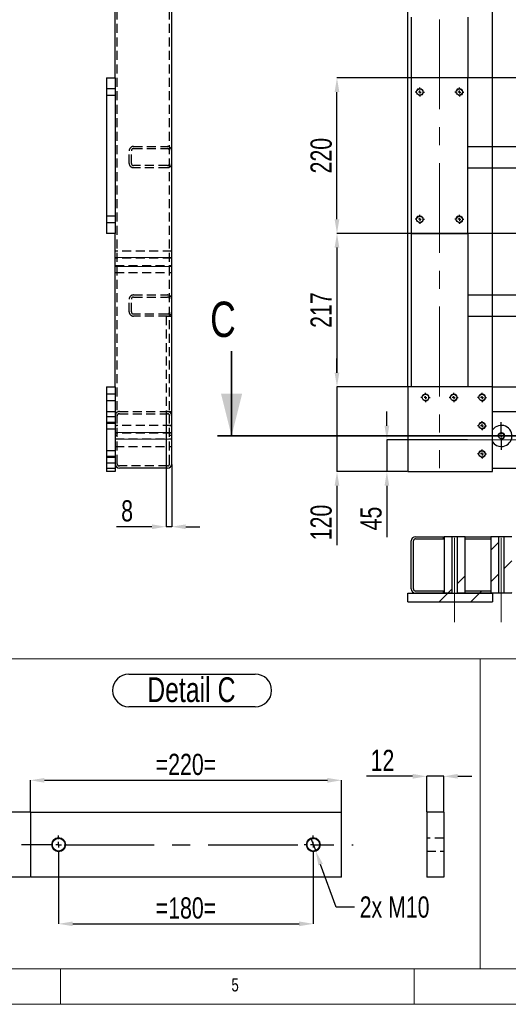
# Model space of a CAD drawing. Header units: millimetres. Extents: x 5 to 589, y 5 to 415.
# Tile 2 of 14: x 191 to 260, y 5 to 144. Entities that reach past the tile are written whole.
import ezdxf

# ---------------------------------------------------------------- set-up
doc = ezdxf.new("R2010")
doc.units = ezdxf.units.MM
doc.header["$PDSIZE"] = -1
doc.linetypes.add('CENTERX2', pattern=[20.32, 12.7, -2.54, 2.54, -2.54])
doc.linetypes.add('HIDDEN', pattern=[1.905, 1.27, -0.635])
for name, color, linetype in [('COTES', 1, 'Continuous'), ('NOTES', 6, 'Continuous'), ('TRAIT-FINS', 9, 'Continuous'), ('TRAIT-MIXTES', 3, 'CENTERX2'), ('TRAIT-TIRET', 2, 'HIDDEN')]:
    doc.layers.add(name, color=color, linetype=linetype)
doc.layers.add('TRAIT-FORT', color=4, linetype='Continuous', lineweight=25)
doc.styles.add('SLDTEXTSTYLE0', font='TXT', dxfattribs={"width": 0.75})
doc.dimstyles.new('SLDDIMSTYLE2', dxfattribs={"dimtxt": 3, "dimasz": 2, "dimexe": 0, "dimexo": 0.0625, "dimgap": 0.75, "dimtad": 1, "dimdec": 0, "dimlfac": 10, "dimrnd": 1e-09, "dimzin": 12, "dimdsep": 46, "dimtxsty": 'SLDTEXTSTYLE0', "dimsah": 1, "dimcen": 0.09, "dimadec": 0, "dimazin": 3, "dimtfac": 1, "dimtdec": 0, "dimtmove": 0, "dimatfit": 0, "dimfxl": 1, "dimfrac": 2, "dimtolj": 1, "dimtzin": 12, "dimarcsym": 0})
doc.dimstyles.new('SLDDIMSTYLE3', dxfattribs={"dimtxt": 3, "dimasz": 2, "dimexe": 0, "dimexo": 0.0625, "dimgap": 0.75, "dimtad": 1, "dimdec": 0, "dimlfac": 10, "dimrnd": 1e-09, "dimzin": 12, "dimdsep": 46, "dimtxsty": 'SLDTEXTSTYLE0', "dimsah": 1, "dimcen": 0.09, "dimadec": 0, "dimazin": 3, "dimtfac": 1, "dimtdec": 0, "dimtofl": 0, "dimtmove": 0, "dimatfit": 3, "dimfxl": 1, "dimfrac": 2, "dimtolj": 1, "dimtzin": 12, "dimarcsym": 0})
doc.dimstyles.new('SLDDIMSTYLE4', dxfattribs={"dimtxt": 3, "dimasz": 2, "dimexe": 0, "dimexo": 0.0625, "dimgap": 0.75, "dimtad": 0, "dimtih": 1, "dimtoh": 1, "dimdec": 0, "dimlfac": 5, "dimrnd": 1e-09, "dimzin": 12, "dimdsep": 46, "dimtxsty": 'SLDTEXTSTYLE0', "dimblk1": 'NONE', "dimsah": 1, "dimcen": 0, "dimadec": 0, "dimazin": 3, "dimtfac": 1, "dimtdec": 0, "dimtmove": 0, "dimatfit": 3, "dimldrblk": 'NONE', "dimfxl": 1, "dimfrac": 2, "dimtolj": 1, "dimtzin": 12, "dimarcsym": 0})
doc.dimstyles.new('SLDDIMSTYLE5', dxfattribs={"dimtxt": 3, "dimasz": 2, "dimexe": 0, "dimexo": 0.0625, "dimgap": 0.75, "dimtad": 1, "dimdec": 0, "dimlfac": 5, "dimrnd": 1e-09, "dimzin": 12, "dimdsep": 46, "dimtxsty": 'SLDTEXTSTYLE0', "dimsah": 1, "dimcen": 0.09, "dimadec": 0, "dimazin": 3, "dimtfac": 1, "dimtdec": 0, "dimtofl": 0, "dimtmove": 0, "dimatfit": 3, "dimfxl": 1, "dimfrac": 2, "dimtolj": 1, "dimtzin": 12, "dimarcsym": 0})
doc.dimstyles.new('SLDDIMSTYLE6', dxfattribs={"dimtxt": 3, "dimasz": 2, "dimexe": 0, "dimexo": 0.0625, "dimgap": 0.75, "dimtad": 1, "dimdec": 0, "dimlfac": 5, "dimrnd": 1e-09, "dimzin": 12, "dimdsep": 46, "dimtxsty": 'SLDTEXTSTYLE0', "dimsah": 1, "dimcen": 0.09, "dimadec": 0, "dimazin": 3, "dimtfac": 1, "dimtdec": 0, "dimtmove": 0, "dimatfit": 0, "dimfxl": 1, "dimfrac": 2, "dimtolj": 1, "dimtzin": 12, "dimarcsym": 0})
pattern_1 = [(45, (0, 0), (-13.4704, 13.4704), []), (45, (4.49, 2e-323), (-13.4704, 13.4704), []), (45, (8.98, 4e-323), (-13.4704, 13.4704), []), (45, (13.47, 6e-323), (-13.4704, 13.4704), [])]

# ---------------------------------------------------------------- blocks, each defined once
blk = doc.blocks.new('_D_32')
at = {"layer": 'COTES', "color": 0, "lineweight": -2, "transparency": 16777216}
for p, q in [((232.4, 28.52), (233.09, 26.65)), ((235.98, 18.76), (233.78, 24.77)), ((238.55, 18.76), (235.98, 18.76))]:
    blk.add_line(p, q, dxfattribs=at)
at = {"layer": 'COTES', "color": 0, "transparency": 16777216}
blk.add_solid([(234.09, 24.88), (233.46, 24.65), (233.09, 26.65)], dxfattribs=at)
at = {"layer": 'Defpoints', "color": 0, "transparency": 16777216}
for p in [(232.4, 28.52), (233.09, 26.65)]:
    blk.add_point(p, dxfattribs=at)
at = {"layer": 'COTES', "color": 0, "transparency": 16777216, "insert": (239.3, 20.26), "char_height": 3, "attachment_point": 1, "style": 'SLDTEXTSTYLE0'}
blk.add_mtext('\\A1;2x M10', dxfattribs=at)
blk = doc.blocks.new('_NONE')
blk = doc.blocks.new('_D_33')
at = {"layer": 'COTES', "color": 0, "lineweight": -2, "transparency": 16777216}
for p, q in [((192.74, 32.25), (192.74, 36.69)), ((194.74, 36.69), (234.74, 36.69)), ((236.74, 32.25), (236.74, 36.69))]:
    blk.add_line(p, q, dxfattribs=at)
at = {"layer": 'COTES', "color": 0, "transparency": 16777216}
for points in [[(194.74, 37.02), (194.74, 36.35), (192.74, 36.69)], [(234.74, 37.02), (234.74, 36.35), (236.74, 36.69)]]:
    blk.add_solid(points, dxfattribs=at)
at = {"layer": 'Defpoints', "color": 0, "transparency": 16777216}
for p in [(236.74, 36.69), (192.74, 32.18), (236.74, 32.18)]:
    blk.add_point(p, dxfattribs=at)
at = {"layer": 'COTES', "color": 0, "transparency": 16777216, "insert": (214.74, 40.44), "char_height": 3, "attachment_point": 2, "style": 'SLDTEXTSTYLE0'}
blk.add_mtext('\\A1;=220=', dxfattribs=at)
blk = doc.blocks.new('_D_34')
at = {"layer": 'COTES', "color": 0, "lineweight": -2, "transparency": 16777216}
for p, q in [((196.74, 26.22), (196.74, 16.38)), ((232.74, 26.22), (232.74, 16.38)), ((198.74, 16.38), (230.74, 16.38))]:
    blk.add_line(p, q, dxfattribs=at)
at = {"layer": 'COTES', "color": 0, "transparency": 16777216}
for points in [[(198.74, 16.72), (198.74, 16.05), (196.74, 16.38)], [(230.74, 16.72), (230.74, 16.05), (232.74, 16.38)]]:
    blk.add_solid(points, dxfattribs=at)
at = {"layer": 'Defpoints', "color": 0, "transparency": 16777216}
for p in [(196.74, 26.28), (232.74, 26.28), (232.74, 16.38)]:
    blk.add_point(p, dxfattribs=at)
at = {"layer": 'COTES', "color": 0, "transparency": 16777216, "insert": (214.74, 20.13), "char_height": 3, "attachment_point": 2, "style": 'SLDTEXTSTYLE0'}
blk.add_mtext('\\A1;=180=', dxfattribs=at)
blk = doc.blocks.new('_D_35')
at = {"layer": 'COTES', "color": 0, "lineweight": -2, "transparency": 16777216}
for p, q in [((192.68, 32.18), (187.51, 32.18)), ((187.51, 30.18), (187.51, 24.98)), ((192.68, 22.98), (187.51, 22.98))]:
    blk.add_line(p, q, dxfattribs=at)
at = {"layer": 'COTES', "color": 0, "transparency": 16777216}
for points in [[(187.17, 30.18), (187.84, 30.18), (187.51, 32.18)], [(187.17, 24.98), (187.84, 24.98), (187.51, 22.98)]]:
    blk.add_solid(points, dxfattribs=at)
at = {"layer": 'Defpoints', "color": 0, "transparency": 16777216}
for p in [(192.74, 32.18), (187.51, 22.98), (192.74, 22.98)]:
    blk.add_point(p, dxfattribs=at)
at = {"layer": 'COTES', "color": 0, "transparency": 16777216, "insert": (183.76, 27.58), "char_height": 3, "attachment_point": 2, "rotation": 90, "style": 'SLDTEXTSTYLE0'}
blk.add_mtext('\\A1;=46=', dxfattribs=at)
blk = doc.blocks.new('SW_NOTE_5')
at = {"layer": 'NOTES', "color": 0}
for p, q in [((-0.02, 4.95), (17.84, 4.95)), ((17.84, 0.34), (-0.02, 0.34))]:
    blk.add_line(p, q, dxfattribs=at)
for centre, start, end in [((-0.02, 2.65), 90, 270), ((17.84, 2.65), 270, 90)]:
    blk.add_arc(centre, 2.31, start, end, dxfattribs=at)
at = {"layer": 'NOTES', "color": 0, "insert": (8.8, 4.51), "char_height": 3.5, "attachment_point": 2, "style": 'SLDTEXTSTYLE0'}
blk.add_mtext('Detail C', dxfattribs=at)
blk = doc.blocks.new('SW_CENTERMARKSYMBOL_12')
at = {"layer": 'TRAIT-MIXTES', "color": 0}
for p, q in [((-0.8, 0), (-5.27, 0)), ((0, 0), (-0.4, 0)), ((0, 0.8), (0, 1.3)), ((0, 0), (0, 0.4)), ((0, 0), (0, -0.4)), ((0, 0), (0.4, 0)), ((0.8, 0), (41.65, 0)), ((0, -0.8), (0, -1.3))]:
    blk.add_line(p, q, dxfattribs=at)
blk = doc.blocks.new('SW_CENTERMARKSYMBOL_13')
at = {"layer": 'TRAIT-MIXTES', "color": 0}
for p, q in [((-0.8, 0), (-1.3, 0)), ((0, 0), (-0.4, 0)), ((0, 0.8), (0, 1.3)), ((0, 0), (0, 0.4)), ((0, 0), (0, -0.4)), ((0, 0), (0.4, 0)), ((0.8, 0), (1.3, 0)), ((0, -0.8), (0, -1.3))]:
    blk.add_line(p, q, dxfattribs=at)
blk = doc.blocks.new('_D_64')
at = {"layer": 'COTES', "color": 0, "lineweight": -2, "transparency": 16777216}
for p, q in [((246.77, 37.25), (240.27, 37.25)), ((248.77, 32.25), (248.77, 37.25)), ((251.17, 37.25), (248.77, 37.25)), ((251.17, 32.25), (251.17, 37.25)), ((253.17, 37.25), (255.17, 37.25))]:
    blk.add_line(p, q, dxfattribs=at)
at = {"layer": 'COTES', "color": 0, "transparency": 16777216}
for points in [[(246.77, 37.59), (246.77, 36.92), (248.77, 37.25)], [(253.17, 37.59), (253.17, 36.92), (251.17, 37.25)]]:
    blk.add_solid(points, dxfattribs=at)
at = {"layer": 'Defpoints', "color": 0, "transparency": 16777216}
for p in [(248.77, 37.25), (248.77, 32.18), (251.17, 32.18)]:
    blk.add_point(p, dxfattribs=at)
at = {"layer": 'COTES', "color": 0, "transparency": 16777216, "insert": (242.52, 41), "char_height": 3, "attachment_point": 2, "style": 'SLDTEXTSTYLE0'}
blk.add_mtext('\\A1;12', dxfattribs=at)
blk = doc.blocks.new('_D_68')
at = {"layer": 'COTES', "color": 0, "lineweight": -2, "transparency": 16777216}
for p, q in [((211.92, 88.78), (211.92, 72.56)), ((212.72, 81.38), (212.72, 72.56)), ((209.92, 72.56), (204.92, 72.56)), ((212.72, 72.56), (211.92, 72.56)), ((214.72, 72.56), (216.72, 72.56))]:
    blk.add_line(p, q, dxfattribs=at)
at = {"layer": 'COTES', "color": 0, "transparency": 16777216}
for points in [[(209.92, 72.89), (209.92, 72.22), (211.92, 72.56)], [(214.72, 72.89), (214.72, 72.22), (212.72, 72.56)]]:
    blk.add_solid(points, dxfattribs=at)
at = {"layer": 'Defpoints', "color": 0, "transparency": 16777216}
for p in [(211.92, 88.85), (212.72, 81.45), (212.72, 72.56)]:
    blk.add_point(p, dxfattribs=at)
at = {"layer": 'COTES', "color": 0, "transparency": 16777216, "insert": (206.42, 76.31), "char_height": 3, "attachment_point": 2, "style": 'SLDTEXTSTYLE0'}
blk.add_mtext('\\A1;8', dxfattribs=at)
blk = doc.blocks.new('_D_69')
at = {"layer": 'COTES', "color": 0, "lineweight": -2, "transparency": 16777216}
for p, q in [((243.14, 86.85), (243.14, 88.85)), ((254.52, 84.85), (243.14, 84.85)), ((243.14, 84.85), (243.14, 80.35)), ((246.02, 80.35), (243.14, 80.35)), ((243.14, 78.35), (243.14, 71.1))]:
    blk.add_line(p, q, dxfattribs=at)
at = {"layer": 'COTES', "color": 0, "transparency": 16777216}
for points in [[(242.81, 86.85), (243.48, 86.85), (243.14, 84.85)], [(242.81, 78.35), (243.48, 78.35), (243.14, 80.35)]]:
    blk.add_solid(points, dxfattribs=at)
at = {"layer": 'Defpoints', "color": 0, "transparency": 16777216}
for p in [(254.59, 84.85), (243.14, 80.35), (246.09, 80.35)]:
    blk.add_point(p, dxfattribs=at)
at = {"layer": 'COTES', "color": 0, "transparency": 16777216, "insert": (239.39, 73.72), "char_height": 3, "attachment_point": 2, "rotation": 90, "style": 'SLDTEXTSTYLE0'}
blk.add_mtext('\\A1;45', dxfattribs=at)
blk = doc.blocks.new('_D_78')
at = {"layer": 'COTES', "color": 0, "lineweight": -2, "transparency": 16777216}
for p, q in [((349.42, 136.05), (236.09, 136.05)), ((236.09, 116.05), (236.09, 134.05)), ((349.42, 114.05), (236.09, 114.05))]:
    blk.add_line(p, q, dxfattribs=at)
at = {"layer": 'COTES', "color": 0, "transparency": 16777216}
for points in [[(235.75, 134.05), (236.42, 134.05), (236.09, 136.05)], [(235.75, 116.05), (236.42, 116.05), (236.09, 114.05)]]:
    blk.add_solid(points, dxfattribs=at)
at = {"layer": 'Defpoints', "color": 0, "transparency": 16777216}
for p in [(236.09, 136.05), (349.49, 136.05), (349.49, 114.05)]:
    blk.add_point(p, dxfattribs=at)
at = {"layer": 'COTES', "color": 0, "transparency": 16777216, "insert": (232.34, 125.05), "char_height": 3, "attachment_point": 2, "rotation": 90, "style": 'SLDTEXTSTYLE0'}
blk.add_mtext('\\A1;220', dxfattribs=at)
blk = doc.blocks.new('_D_79')
at = {"layer": 'COTES', "color": 0, "lineweight": -2, "transparency": 16777216}
for p, q in [((246.52, 114.05), (236.09, 114.05)), ((236.09, 112.05), (236.09, 94.35)), ((246.02, 92.35), (236.09, 92.35))]:
    blk.add_line(p, q, dxfattribs=at)
at = {"layer": 'COTES', "color": 0, "transparency": 16777216}
for points in [[(235.75, 112.05), (236.42, 112.05), (236.09, 114.05)], [(235.75, 94.35), (236.42, 94.35), (236.09, 92.35)]]:
    blk.add_solid(points, dxfattribs=at)
at = {"layer": 'Defpoints', "color": 0, "transparency": 16777216}
for p in [(246.59, 114.05), (236.09, 92.35), (246.09, 92.35)]:
    blk.add_point(p, dxfattribs=at)
at = {"layer": 'COTES', "color": 0, "transparency": 16777216, "insert": (232.34, 103.2), "char_height": 3, "attachment_point": 2, "rotation": 90, "style": 'SLDTEXTSTYLE0'}
blk.add_mtext('\\A1;217', dxfattribs=at)
blk = doc.blocks.new('_D_82')
at = {"layer": 'COTES', "color": 0, "lineweight": -2, "transparency": 16777216}
for p, q in [((246.09, 92.41), (246.09, 378.41)), ((256.09, 378.41), (248.09, 378.41)), ((258.09, 92.41), (258.09, 378.41))]:
    blk.add_line(p, q, dxfattribs=at)
at = {"layer": 'COTES', "color": 0, "transparency": 16777216}
for points in [[(248.09, 378.74), (248.09, 378.07), (246.09, 378.41)], [(256.09, 378.74), (256.09, 378.07), (258.09, 378.41)]]:
    blk.add_solid(points, dxfattribs=at)
at = {"layer": 'Defpoints', "color": 0, "transparency": 16777216}
for p in [(246.09, 378.41), (246.09, 92.35), (258.09, 92.35)]:
    blk.add_point(p, dxfattribs=at)
at = {"layer": 'COTES', "color": 0, "transparency": 16777216, "insert": (252.09, 382.16), "char_height": 3, "attachment_point": 2, "style": 'SLDTEXTSTYLE0'}
blk.add_mtext('\\A1;120', dxfattribs=at)
blk = doc.blocks.new('_D_87')
at = {"layer": 'COTES', "color": 0, "lineweight": -2, "transparency": 16777216}
for p, q in [((236.09, 94.35), (236.09, 96.35)), ((246.02, 92.35), (236.09, 92.35)), ((236.09, 92.35), (236.09, 80.35)), ((246.02, 80.35), (236.09, 80.35)), ((236.09, 78.35), (236.09, 69.97))]:
    blk.add_line(p, q, dxfattribs=at)
at = {"layer": 'COTES', "color": 0, "transparency": 16777216}
for points in [[(235.75, 94.35), (236.42, 94.35), (236.09, 92.35)], [(235.75, 78.35), (236.42, 78.35), (236.09, 80.35)]]:
    blk.add_solid(points, dxfattribs=at)
at = {"layer": 'Defpoints', "color": 0, "transparency": 16777216}
for p in [(246.09, 92.35), (236.09, 80.35), (246.09, 80.35)]:
    blk.add_point(p, dxfattribs=at)
at = {"layer": 'COTES', "color": 0, "transparency": 16777216, "insert": (232.34, 73.16), "char_height": 3, "attachment_point": 2, "rotation": 90, "style": 'SLDTEXTSTYLE0'}
blk.add_mtext('\\A1;120', dxfattribs=at)
blk = doc.blocks.new('_D_88')
at = {"layer": 'COTES', "color": 0, "lineweight": -2, "transparency": 16777216}
for p, q in [((361.15, 94.35), (361.15, 103.68)), ((258.15, 92.35), (361.15, 92.35)), ((361.15, 88.85), (361.15, 92.35)), ((346.65, 88.85), (361.15, 88.85)), ((361.15, 86.85), (361.15, 84.85))]:
    blk.add_line(p, q, dxfattribs=at)
at = {"layer": 'COTES', "color": 0, "transparency": 16777216}
for points in [[(360.81, 94.35), (361.48, 94.35), (361.15, 92.35)], [(360.81, 86.85), (361.48, 86.85), (361.15, 88.85)]]:
    blk.add_solid(points, dxfattribs=at)
at = {"layer": 'Defpoints', "color": 0, "transparency": 16777216}
for p in [(258.09, 92.35), (346.59, 88.85), (361.15, 88.85)]:
    blk.add_point(p, dxfattribs=at)
at = {"layer": 'COTES', "color": 0, "transparency": 16777216, "insert": (357.4, 101.06), "char_height": 3, "attachment_point": 2, "rotation": 90, "style": 'SLDTEXTSTYLE0'}
blk.add_mtext('\\A1;35', dxfattribs=at)
blk = doc.blocks.new('SW_CENTERMARKSYMBOL_60')
at = {"layer": 'TRAIT-MIXTES', "color": 0}
for p, q in [((-0.4, 0), (-0.65, 0)), ((0, 0), (-0.2, 0)), ((0, 0.4), (0, 0.65)), ((0, 0), (0, 0.2)), ((0, 0), (0, -0.2)), ((0, 0), (0.2, 0)), ((0.4, 0), (0.65, 0)), ((0, -0.4), (0, -0.65))]:
    blk.add_line(p, q, dxfattribs=at)
blk = doc.blocks.new('SW_CENTERMARKSYMBOL_61')
at = {"layer": 'TRAIT-MIXTES', "color": 0}
for p, q in [((-0.4, 0), (-0.65, 0)), ((0, 0), (-0.2, 0)), ((0, 0.4), (0, 0.65)), ((0, 0), (0, 0.2)), ((0, 0), (0, -0.2)), ((0, 0), (0.2, 0)), ((0.4, 0), (0.65, 0)), ((0, -0.4), (0, -0.65))]:
    blk.add_line(p, q, dxfattribs=at)
blk = doc.blocks.new('SW_CENTERMARKSYMBOL_62')
at = {"layer": 'TRAIT-MIXTES', "color": 0}
for p, q in [((-0.4, 0), (-0.65, 0)), ((0, 0), (-0.2, 0)), ((0, 0.4), (0, 0.65)), ((0, 0), (0, 0.2)), ((0, 0), (0, -0.2)), ((0, 0), (0.2, 0)), ((0.4, 0), (0.65, 0)), ((0, -0.4), (0, -0.65))]:
    blk.add_line(p, q, dxfattribs=at)
blk = doc.blocks.new('SW_CENTERMARKSYMBOL_63')
at = {"layer": 'TRAIT-MIXTES', "color": 0}
for p, q in [((-0.4, 0), (-0.65, 0)), ((0, 0), (-0.2, 0)), ((0, 0.4), (0, 0.65)), ((0, 0), (0, 0.2)), ((0, 0), (0, -0.2)), ((0, 0), (0.2, 0)), ((0.4, 0), (0.65, 0)), ((0, -0.4), (0, -0.65))]:
    blk.add_line(p, q, dxfattribs=at)
blk = doc.blocks.new('SW_CENTERMARKSYMBOL_68')
at = {"layer": 'TRAIT-MIXTES', "color": 0}
for p, q in [((0, 0.4), (0, 1.95)), ((-0.4, 0), (-1.95, 0)), ((0, 0), (-0.2, 0)), ((0, 0), (0, 0.2)), ((0, 0), (0, -0.2)), ((0, 0), (0.2, 0)), ((0.4, 0), (1.95, 0)), ((0, -0.4), (0, -1.95))]:
    blk.add_line(p, q, dxfattribs=at)
blk = doc.blocks.new('SW_CENTERMARKSYMBOL_79')
at = {"layer": 'TRAIT-MIXTES', "color": 0}
for p, q in [((-0.4, 0), (-0.65, 0)), ((0, 0), (-0.2, 0)), ((0, 0.4), (0, 0.65)), ((0, 0), (0, 0.2)), ((0, 0), (0, -0.2)), ((0, 0), (0.2, 0)), ((0.4, 0), (0.65, 0)), ((0, -0.4), (0, -0.65))]:
    blk.add_line(p, q, dxfattribs=at)
blk = doc.blocks.new('SW_CENTERMARKSYMBOL_80')
at = {"layer": 'TRAIT-MIXTES', "color": 0}
for p, q in [((-0.4, 0), (-0.65, 0)), ((0, 0), (-0.2, 0)), ((0, 0.4), (0, 0.65)), ((0, 0), (0, 0.2)), ((0, 0), (0, -0.2)), ((0, 0), (0.2, 0)), ((0.4, 0), (0.65, 0)), ((0, -0.4), (0, -0.65))]:
    blk.add_line(p, q, dxfattribs=at)
blk = doc.blocks.new('SW_CENTERMARKSYMBOL_81')
at = {"layer": 'TRAIT-MIXTES', "color": 0}
for p, q in [((-0.4, 0), (-0.65, 0)), ((0, 0), (-0.2, 0)), ((0, 0.4), (0, 0.65)), ((0, 0), (0, 0.2)), ((0, 0), (0, -0.2)), ((0, 0), (0.2, 0)), ((0.4, 0), (0.65, 0)), ((0, -0.4), (0, -0.65))]:
    blk.add_line(p, q, dxfattribs=at)
blk = doc.blocks.new('SW_CENTERMARKSYMBOL_82')
at = {"layer": 'TRAIT-MIXTES', "color": 0}
for p, q in [((-0.4, 0), (-0.65, 0)), ((0, 0), (-0.2, 0)), ((0, 0.4), (0, 0.65)), ((0, 0), (0, 0.2)), ((0, 0), (0, -0.2)), ((0, 0), (0.2, 0)), ((0.4, 0), (0.65, 0)), ((0, -0.4), (0, -0.65))]:
    blk.add_line(p, q, dxfattribs=at)
blk = doc.blocks.new('SW_CENTERMARKSYMBOL_83')
at = {"layer": 'TRAIT-MIXTES', "color": 0}
for p, q in [((-0.4, 0), (-0.65, 0)), ((0, 0), (-0.2, 0)), ((0, 0.4), (0, 0.65)), ((0, 0), (0, 0.2)), ((0, 0), (0, -0.2)), ((0, 0), (0.2, 0)), ((0.4, 0), (0.65, 0)), ((0, -0.4), (0, -0.65))]:
    blk.add_line(p, q, dxfattribs=at)

msp = doc.modelspace()

# ---------------------------------------------------------------- hatches: boundary and pattern name
at = {"layer": 'TRAIT-FINS'}
h = msp.add_hatch(dxfattribs=at)
h.set_pattern_fill('DIN 201 ACIER ET FONTE', color=256, style=0, pattern_type=2)
h.set_pattern_definition(pattern_1)
edge = h.paths.add_edge_path(flags=0)
edge.add_line((251.14, 63.15), (251.14, 63.45))
edge.add_line((251.14, 63.45), (247.19, 63.45))
edge.add_arc((247.19, 63.75), 0.3, 180, 270, ccw=False)
edge.add_line((246.89, 63.75), (246.89, 70.55))
edge.add_arc((247.19, 70.55), 0.3, 90, 180, ccw=False)
edge.add_line((247.19, 70.85), (251.14, 70.85))
edge.add_line((251.14, 70.85), (251.14, 71.15))
edge.add_line((251.14, 71.15), (247.19, 71.15))
edge.add_arc((247.19, 70.55), 0.6, 90, 180)
edge.add_line((246.59, 70.55), (246.59, 63.75))
edge.add_arc((247.19, 63.75), 0.6, 180, 270)
edge.add_line((247.19, 63.15), (251.14, 63.15))
h = msp.add_hatch(dxfattribs=at)
h.set_pattern_fill('DIN 201 ACIER ET FONTE', color=256, style=0, pattern_type=2)
h.set_pattern_definition(pattern_1)
h.paths.add_polyline_path([(251.22, 71.15), (251.14, 71.15), (251.14, 70.85), (251.22, 70.85)], flags=0)
h = msp.add_hatch(dxfattribs=at)
h.set_pattern_fill('DIN 201 ACIER ET FONTE', color=256, style=0, pattern_type=2)
h.set_pattern_definition(pattern_1)
h.paths.add_polyline_path([(254.22, 71.15), (254.22, 70.85), (257.82, 70.85), (257.82, 71.15)], flags=0)
h = msp.add_hatch(dxfattribs=at)
h.set_pattern_fill('DIN 201 ACIER ET FONTE', color=256, style=0, pattern_type=2)
h.set_pattern_definition(pattern_1)
h.paths.add_polyline_path([(258.92, 71.15), (257.82, 71.15), (257.82, 63.15), (258.92, 63.15)], flags=0)
h = msp.add_hatch(dxfattribs=at)
h.set_pattern_fill('DIN 201 ACIER ET FONTE', color=256, style=0, pattern_type=2)
h.set_pattern_definition(pattern_1)
h.paths.add_polyline_path([(259.72, 63.15), (260.82, 63.15), (260.82, 71.15), (259.72, 71.15)], flags=0)
h = msp.add_hatch(dxfattribs=at)
h.set_pattern_fill('DIN 201 ACIER ET FONTE', color=256, style=0, pattern_type=2)
h.set_pattern_definition(pattern_1)
h.paths.add_polyline_path([(246.09, 63.15), (246.09, 61.95), (258.09, 61.95), (258.09, 63.15)], flags=0)
h = msp.add_hatch(dxfattribs=at)
h.set_pattern_fill('DIN 201 ACIER ET FONTE', color=256, style=0, pattern_type=2)
h.set_pattern_definition(pattern_1)
h.paths.add_polyline_path([(251.22, 63.45), (251.14, 63.45), (251.14, 63.15), (251.22, 63.15)], flags=0)
h = msp.add_hatch(dxfattribs=at)
h.set_pattern_fill('DIN 201 ACIER ET FONTE', color=256, style=0, pattern_type=2)
h.set_pattern_definition(pattern_1)
h.paths.add_polyline_path([(254.22, 63.45), (254.22, 63.15), (257.82, 63.15), (257.82, 63.45)], flags=0)
at = {"layer": 'TRAIT-MIXTES'}
h = msp.add_hatch(dxfattribs=at)
h.set_pattern_fill('DIN 201 ACIER ET FONTE', color=256, style=0, pattern_type=2)
h.set_pattern_definition(pattern_1)
h.paths.add_polyline_path([(252.32, 71.15), (251.22, 71.15), (251.22, 63.15), (252.32, 63.15)], flags=0)
h = msp.add_hatch(dxfattribs=at)
h.set_pattern_fill('DIN 201 ACIER ET FONTE', color=256, style=0, pattern_type=2)
h.set_pattern_definition(pattern_1)
h.paths.add_polyline_path([(253.11, 63.15), (254.22, 63.15), (254.22, 71.15), (253.11, 71.15)], flags=0)

# ---------------------------------------------------------------- linework, layer by layer
at = {"lineweight": 35}
for p, q in [((221.19, 97.4), (221.19, 85.4)), ((375.56, 85.4), (219.19, 85.4))]:
    msp.add_line(p, q, dxfattribs=at)
at = {"lineweight": 18}
for p, q in [((101.17, 53.87), (256.32, 53.87)), ((256.32, 10), (256.32, 53.87)), ((256.32, 53.87), (326.2, 53.87)), ((256.32, 53.87), (256.32, 10)), ((10, 10), (584, 10)), ((101.17, 10), (256.32, 10)), ((197, 10), (197, 5)), ((247, 5), (247, 10)), ((256.32, 10), (326.2, 10)), ((5, 5), (589, 5))]:
    msp.add_line(p, q, dxfattribs=at)
at = {"lineweight": 35}
msp.add_solid([(221.19, 85.4), (222.69, 91.4), (219.69, 91.4)], dxfattribs=at)
at = {"layer": 'TRAIT-FINS', "lineweight": 18}
for p, q in [((203.52, 134.55), (204.72, 134.55)), ((203.52, 134.55), (204.72, 134.55)), ((203.52, 134.55), (204.72, 134.55)), ((203.52, 134.55), (204.72, 134.55)), ((203.52, 133.55), (204.72, 133.55)), ((203.52, 133.55), (204.72, 133.55)), ((203.52, 133.55), (204.72, 133.55)), ((203.52, 133.55), (204.72, 133.55)), ((203.52, 116.55), (204.72, 116.55)), ((203.52, 116.55), (204.72, 116.55)), ((203.52, 116.55), (204.72, 116.55)), ((203.52, 116.55), (204.72, 116.55)), ((203.52, 115.55), (204.72, 115.55)), ((203.52, 115.55), (204.72, 115.55)), ((203.52, 115.55), (204.72, 115.55)), ((203.52, 115.55), (204.72, 115.55)), ((212.72, 110.66), (204.72, 110.66)), ((212.72, 109.39), (204.72, 109.39)), ((203.52, 91.35), (204.72, 91.35)), ((203.52, 91.35), (204.72, 91.35)), ((203.52, 91.35), (204.72, 91.35)), ((203.52, 91.35), (204.72, 91.35)), ((203.52, 91.35), (204.72, 91.35)), ((203.52, 90.35), (204.72, 90.35)), ((203.52, 90.35), (204.72, 90.35)), ((203.52, 90.35), (204.72, 90.35)), ((203.52, 90.35), (204.72, 90.35)), ((203.52, 90.35), (204.72, 90.35)), ((203.52, 88.15), (204.72, 88.15)), ((203.52, 88.15), (204.72, 88.15)), ((203.52, 88.15), (204.72, 88.15)), ((203.52, 88.15), (204.72, 88.15)), ((203.52, 87.35), (204.72, 87.35)), ((203.52, 87.35), (204.72, 87.35)), ((203.52, 87.15), (204.72, 87.15)), ((203.52, 87.15), (204.72, 87.15)), ((203.52, 87.15), (204.72, 87.15)), ((203.52, 87.15), (204.72, 87.15)), ((203.52, 86.35), (204.72, 86.35)), ((203.52, 86.35), (204.72, 86.35)), ((212.72, 85.88), (204.72, 85.88)), ((212.72, 85.88), (204.72, 85.88)), ((212.72, 85.88), (204.72, 85.88)), ((212.72, 85.88), (204.72, 85.88)), ((212.72, 84.93), (204.72, 84.93)), ((212.72, 84.93), (204.72, 84.93)), ((212.72, 84.93), (204.72, 84.93)), ((212.72, 84.93), (204.72, 84.93)), ((254.59, 84.85), (346.59, 84.85)), ((203.52, 83.35), (204.72, 83.35)), ((203.52, 83.35), (204.72, 83.35)), ((203.52, 82.55), (204.72, 82.55)), ((203.52, 82.55), (204.72, 82.55)), ((203.52, 82.55), (204.72, 82.55)), ((203.52, 82.55), (204.72, 82.55)), ((203.52, 82.35), (204.72, 82.35)), ((203.52, 82.35), (204.72, 82.35)), ((203.52, 81.55), (204.72, 81.55)), ((203.52, 81.55), (204.72, 81.55)), ((203.52, 81.55), (204.72, 81.55)), ((203.52, 81.55), (204.72, 81.55))]:
    msp.add_line(p, q, dxfattribs=at)
for centre in [(196.74, 27.58), (232.74, 27.58)]:
    msp.add_circle(centre, 1, dxfattribs=at)
for centre, radius in [((247.79, 134.05), 0.5), ((247.79, 134.05), 0.5), ((253.39, 134.05), 0.5), ((253.39, 134.05), 0.5), ((247.79, 116.05), 0.5), ((247.79, 116.05), 0.5), ((253.39, 116.05), 0.5), ((253.39, 116.05), 0.5), ((248.59, 90.85), 0.5), ((252.59, 90.85), 0.5), ((256.59, 90.85), 0.5), ((256.59, 86.85), 0.5), ((259.32, 85.4), 0.476), ((256.59, 82.85), 0.5)]:
    msp.add_arc(centre, radius, 255, 195, dxfattribs=at)
at = {"layer": 'TRAIT-FORT', "lineweight": 25}
for p, q in [((212.72, 81.45), (212.72, 367.25)), ((204.72, 136.05), (204.72, 181.65)), ((246.59, 144.65), (246.59, 136.05)), ((254.59, 144.65), (254.59, 136.05)), ((203.52, 136.05), (203.52, 114.05)), ((203.52, 136.05), (204.72, 136.05)), ((204.72, 136.05), (204.72, 114.05)), ((246.59, 136.05), (246.59, 114.05)), ((254.59, 136.05), (246.59, 136.05)), ((254.59, 114.05), (254.59, 136.05)), ((254.59, 126.35), (346.59, 126.35)), ((254.59, 123.35), (346.59, 123.35)), ((204.72, 114.05), (203.52, 114.05)), ((204.72, 92.35), (204.72, 114.05)), ((246.59, 114.05), (254.59, 114.05)), ((246.59, 114.05), (246.59, 92.35)), ((254.59, 114.05), (254.59, 92.35)), ((254.59, 105.35), (346.59, 105.35)), ((254.59, 102.35), (346.59, 102.35)), ((203.52, 92.35), (204.72, 92.35)), ((203.52, 92.35), (203.52, 80.35)), ((204.72, 92.35), (204.72, 80.35)), ((258.09, 92.35), (246.09, 92.35)), ((246.09, 92.35), (246.09, 80.35)), ((258.09, 80.35), (258.09, 92.35)), ((258.09, 88.85), (279.79, 88.85)), ((212.12, 80.85), (205.32, 80.85)), ((258.09, 80.85), (279.79, 80.85)), ((204.72, 80.35), (203.52, 80.35)), ((246.09, 80.35), (258.09, 80.35)), ((247.19, 71.15), (251.14, 71.15)), ((251.14, 70.85), (251.14, 71.15)), ((251.14, 71.15), (251.22, 71.15)), ((251.22, 71.15), (251.22, 63.15)), ((252.32, 71.15), (251.22, 71.15)), ((251.22, 71.15), (251.22, 70.85)), ((252.32, 71.15), (252.32, 63.15)), ((253.11, 71.15), (252.32, 71.15)), ((253.11, 63.15), (253.11, 71.15)), ((254.22, 71.15), (253.11, 71.15)), ((254.22, 63.15), (254.22, 71.15)), ((254.22, 70.85), (254.22, 71.15)), ((254.22, 71.15), (257.82, 71.15)), ((257.82, 71.15), (257.82, 70.85)), ((257.82, 71.15), (257.82, 63.15)), ((258.92, 71.15), (257.82, 71.15)), ((258.92, 71.15), (258.92, 63.15)), ((259.72, 71.15), (258.92, 71.15)), ((259.72, 63.15), (259.72, 71.15)), ((260.82, 71.15), (259.72, 71.15)), ((246.59, 63.75), (246.59, 70.55)), ((246.89, 63.75), (246.89, 70.55)), ((247.19, 70.85), (251.14, 70.85)), ((251.14, 70.85), (251.22, 70.85)), ((254.22, 70.85), (257.82, 70.85)), ((246.09, 61.95), (246.09, 63.15)), ((246.09, 63.15), (258.09, 63.15)), ((251.14, 63.45), (247.19, 63.45)), ((251.14, 63.15), (247.19, 63.15)), ((251.14, 63.15), (251.14, 63.45)), ((251.22, 63.45), (251.14, 63.45)), ((251.22, 63.15), (251.14, 63.15)), ((251.22, 63.45), (251.22, 63.15)), ((252.32, 63.15), (251.22, 63.15)), ((254.22, 63.15), (253.11, 63.15)), ((254.22, 63.15), (254.22, 63.45)), ((257.82, 63.45), (254.22, 63.45)), ((257.82, 63.15), (254.22, 63.15)), ((257.82, 63.45), (257.82, 63.15)), ((258.92, 63.15), (257.82, 63.15)), ((258.09, 63.15), (258.09, 61.95)), ((259.72, 63.15), (258.92, 63.15)), ((260.82, 63.15), (259.72, 63.15)), ((246.09, 61.95), (258.09, 61.95)), ((192.74, 32.18), (192.74, 22.98)), ((192.74, 32.18), (236.74, 32.18)), ((236.74, 22.98), (236.74, 32.18)), ((248.77, 32.18), (248.77, 22.98)), ((251.17, 32.18), (248.77, 32.18)), ((251.17, 32.18), (251.17, 22.98)), ((236.74, 22.98), (192.74, 22.98)), ((251.17, 22.98), (248.77, 22.98))]:
    msp.add_line(p, q, dxfattribs=at)
for centre, radius in [((247.79, 134.05), 0.45), ((253.39, 134.05), 0.45), ((247.79, 116.05), 0.45), ((253.39, 116.05), 0.45), ((248.59, 90.85), 0.45), ((252.59, 90.85), 0.45), ((256.59, 90.85), 0.45), ((256.59, 86.85), 0.45), ((259.32, 85.4), 0.397), ((256.59, 82.85), 0.45), ((196.74, 27.58), 0.9), ((232.74, 27.58), 0.9)]:
    msp.add_circle(centre, radius, dxfattribs=at)
for centre, radius, start, end in [((259.32, 85.4), 1.5, 270, 145.2879), ((259.32, 85.4), 1.5, 214.7121, 270), ((205.32, 81.45), 0.6, 180, 270), ((212.12, 81.45), 0.6, 270, 0), ((247.19, 70.55), 0.6, 90, 180), ((247.19, 70.55), 0.3, 90, 180), ((247.19, 63.75), 0.6, 180, 270), ((247.19, 63.75), 0.3, 180, 270)]:
    msp.add_arc(centre, radius, start, end, dxfattribs=at)
at = {"layer": 'TRAIT-MIXTES', "lineweight": 18}
for p, q in [((250.59, 367.85), (250.59, 80.85)), ((252.72, 70.97), (252.72, 59.04)), ((259.32, 70.97), (259.32, 59.04)), ((259.32, 59.04), (259.32, 61.03))]:
    msp.add_line(p, q, dxfattribs=at)
at = {"layer": 'TRAIT-TIRET'}
for p, q in [((205.02, 81.45), (205.02, 367.25)), ((212.42, 81.45), (212.42, 367.25)), ((204.72, 134.5), (203.52, 134.5)), ((203.52, 133.6), (204.72, 133.6)), ((206.72, 123.95), (206.72, 125.75)), ((207.02, 123.95), (207.02, 125.75)), ((207.32, 126.35), (212.12, 126.35)), ((207.32, 126.05), (212.12, 126.05)), ((212.12, 123.65), (207.32, 123.65)), ((212.12, 123.35), (207.32, 123.35)), ((204.72, 116.5), (203.52, 116.5)), ((203.52, 115.6), (204.72, 115.6)), ((212.72, 111.52), (204.72, 111.52)), ((205.02, 111.52), (204.72, 111.52)), ((212.72, 111.52), (212.42, 111.52)), ((212.72, 110.56), (204.72, 110.56)), ((204.72, 109.49), (212.72, 109.49)), ((204.72, 108.52), (212.72, 108.52)), ((204.72, 108.52), (205.02, 108.52)), ((212.42, 108.52), (212.72, 108.52)), ((206.72, 102.95), (206.72, 104.75)), ((207.02, 102.95), (207.02, 104.75)), ((207.32, 105.35), (212.12, 105.35)), ((207.32, 105.05), (212.12, 105.05)), ((212.12, 102.65), (207.32, 102.65)), ((212.12, 102.35), (207.32, 102.35)), ((211.92, 102.35), (212.72, 102.35)), ((211.92, 102.35), (211.92, 88.85)), ((204.72, 91.3), (203.52, 91.3)), ((203.52, 90.4), (204.72, 90.4)), ((203.52, 88.85), (204.72, 88.85)), ((204.72, 88.1), (203.52, 88.1)), ((205.32, 88.85), (212.12, 88.85)), ((205.32, 88.55), (212.12, 88.55)), ((211.92, 88.85), (212.72, 88.85)), ((204.72, 87.3), (203.52, 87.3)), ((203.52, 87.2), (204.72, 87.2)), ((203.52, 86.4), (204.72, 86.4)), ((204.72, 86.9), (205.02, 86.9)), ((212.72, 86.9), (204.72, 86.9)), ((205.02, 86.9), (204.72, 86.9)), ((212.42, 86.9), (212.72, 86.9)), ((212.72, 86.9), (212.42, 86.9)), ((212.72, 85.8), (204.72, 85.8)), ((205.02, 85.48), (204.72, 85.48)), ((204.72, 85.01), (212.72, 85.01)), ((212.72, 85.48), (212.42, 85.48)), ((204.72, 83.9), (212.72, 83.9)), ((204.72, 83.9), (205.02, 83.9)), ((212.42, 83.9), (212.72, 83.9)), ((204.72, 83.3), (203.52, 83.3)), ((204.72, 82.5), (203.52, 82.5)), ((203.52, 82.4), (204.72, 82.4)), ((203.52, 81.6), (204.72, 81.6)), ((203.52, 80.85), (204.72, 80.85)), ((212.12, 81.15), (205.32, 81.15)), ((251.17, 28.48), (248.77, 28.48)), ((248.77, 26.68), (251.17, 26.68))]:
    msp.add_line(p, q, dxfattribs=at)
for centre, radius, start, end in [((207.32, 125.75), 0.6, 90, 180), ((207.32, 125.75), 0.3, 90, 180), ((212.12, 125.75), 0.6, 0, 90), ((212.12, 125.75), 0.3, 0, 90), ((207.32, 123.95), 0.6, 180, 270), ((207.32, 123.95), 0.3, 180, 270), ((212.12, 123.95), 0.3, 270, 0), ((212.12, 123.95), 0.6, 270, 0), ((207.32, 104.75), 0.6, 90, 180), ((207.32, 104.75), 0.3, 90, 180), ((212.12, 104.75), 0.6, 0, 90), ((212.12, 104.75), 0.3, 0, 90), ((207.32, 102.95), 0.6, 180, 270), ((207.32, 102.95), 0.3, 180, 270), ((212.12, 102.95), 0.3, 270, 0), ((212.12, 102.95), 0.6, 270, 0), ((205.32, 88.25), 0.6, 90, 180), ((205.32, 88.25), 0.3, 90, 180), ((212.12, 88.25), 0.6, 360, 90), ((212.12, 88.25), 0.3, 0, 90), ((205.32, 81.45), 0.3, 180, 270), ((212.12, 81.45), 0.3, 270, 360)]:
    msp.add_arc(centre, radius, start, end, dxfattribs=at)

# ---------------------------------------------------------------- block references
at = {"layer": 'NOTES'}
msp.add_blockref('SW_NOTE_5', (206.7, 46.75), dxfattribs=at)
at = {"layer": 'TRAIT-MIXTES'}
for name, p in [('SW_CENTERMARKSYMBOL_63', (247.79, 134.05)), ('SW_CENTERMARKSYMBOL_62', (253.39, 134.05)), ('SW_CENTERMARKSYMBOL_61', (247.79, 116.05)), ('SW_CENTERMARKSYMBOL_60', (253.39, 116.05)), ('SW_CENTERMARKSYMBOL_83', (248.59, 90.85)), ('SW_CENTERMARKSYMBOL_82', (252.59, 90.85)), ('SW_CENTERMARKSYMBOL_81', (256.59, 90.85)), ('SW_CENTERMARKSYMBOL_80', (256.59, 86.85)), ('SW_CENTERMARKSYMBOL_68', (259.32, 85.4)), ('SW_CENTERMARKSYMBOL_79', (256.59, 82.85)), ('SW_CENTERMARKSYMBOL_12', (196.74, 27.58)), ('SW_CENTERMARKSYMBOL_13', (232.74, 27.58))]:
    msp.add_blockref(name, p, dxfattribs=at)

# ---------------------------------------------------------------- texts
at = {"insert": (218.16, 104.4), "char_height": 5, "attachment_point": 1, "style": 'SLDTEXTSTYLE0'}
msp.add_mtext('C', dxfattribs=at)
at = {"layer": 'NOTES', "insert": (221.17, 8.67), "char_height": 1.85, "attachment_point": 1, "style": 'SLDTEXTSTYLE0'}
msp.add_mtext('5', dxfattribs=at)

# ---------------------------------------------------------------- dimensions: what is measured, and where the dimension line sits
at = {"layer": 'COTES'}
for base, p1, p2, dimstyle, picture, middle in [((246.09, 378.41), (258.09, 92.35), (246.09, 92.35), 'SLDDIMSTYLE2', '_D_82', (252.09, 378.41)), ((212.72, 72.56), (211.92, 88.85), (212.72, 81.45), 'SLDDIMSTYLE2', '_D_68', (206.42, 72.56)), ((248.77, 37.25), (251.17, 32.18), (248.77, 32.18), 'SLDDIMSTYLE6', '_D_64', (242.52, 37.25))]:
    dim = msp.add_linear_dim(base=base, p1=p1, p2=p2, dimstyle=dimstyle, dxfattribs=at)
    dim.commit()
    dim.dimension.update_dxf_attribs({"geometry": picture, "text_midpoint": middle, "dimtype": 160})
for base, p1, p2, dimstyle, picture, middle in [((236.09, 136.05), (349.49, 114.05), (349.49, 136.05), 'SLDDIMSTYLE3', '_D_78', (236.09, 125.05)), ((236.09, 92.35), (246.59, 114.05), (246.09, 92.35), 'SLDDIMSTYLE3', '_D_79', (236.09, 103.2)), ((361.15, 88.85), (258.09, 92.35), (346.59, 88.85), 'SLDDIMSTYLE2', '_D_88', (361.15, 101.06)), ((236.09, 80.35), (246.09, 92.35), (246.09, 80.35), 'SLDDIMSTYLE2', '_D_87', (236.09, 73.16)), ((243.14, 80.35), (254.59, 84.85), (246.09, 80.35), 'SLDDIMSTYLE2', '_D_69', (243.14, 73.72))]:
    dim = msp.add_linear_dim(base=base, p1=p1, p2=p2, angle=90, dimstyle=dimstyle, dxfattribs=at)
    dim.commit()
    dim.dimension.update_dxf_attribs({"geometry": picture, "text_midpoint": middle, "dimtype": 160})
for base, p1, p2, angle, dimstyle, picture, middle in [((236.74, 36.69), (192.74, 32.18), (236.74, 32.18), 0, 'SLDDIMSTYLE5', '_D_33', (214.74, 36.69)), ((187.51, 22.98), (192.74, 32.18), (192.74, 22.98), 90, 'SLDDIMSTYLE6', '_D_35', (187.51, 27.58)), ((232.74, 16.38), (196.74, 26.28), (232.74, 26.28), 0, 'SLDDIMSTYLE5', '_D_34', (214.74, 16.38))]:
    dim = msp.add_linear_dim(base=base, p1=p1, p2=p2, angle=angle, text='=<>=', dimstyle=dimstyle, dxfattribs=at)
    dim.commit()
    dim.dimension.update_dxf_attribs({"geometry": picture, "text_midpoint": middle, "dimtype": 160})
dim = msp.add_diameter_dim_2p(p1=(232.4, 28.52), p2=(233.09, 26.65), text='2x M<>', dimstyle='SLDDIMSTYLE4', override={"dimpost": '<>'}, dxfattribs=at)
dim.commit()
dim.dimension.update_dxf_attribs({"geometry": '_D_32', "text_midpoint": (245.12, 18.76), "dimtype": 163})

doc.saveas('drawing.dxf')
